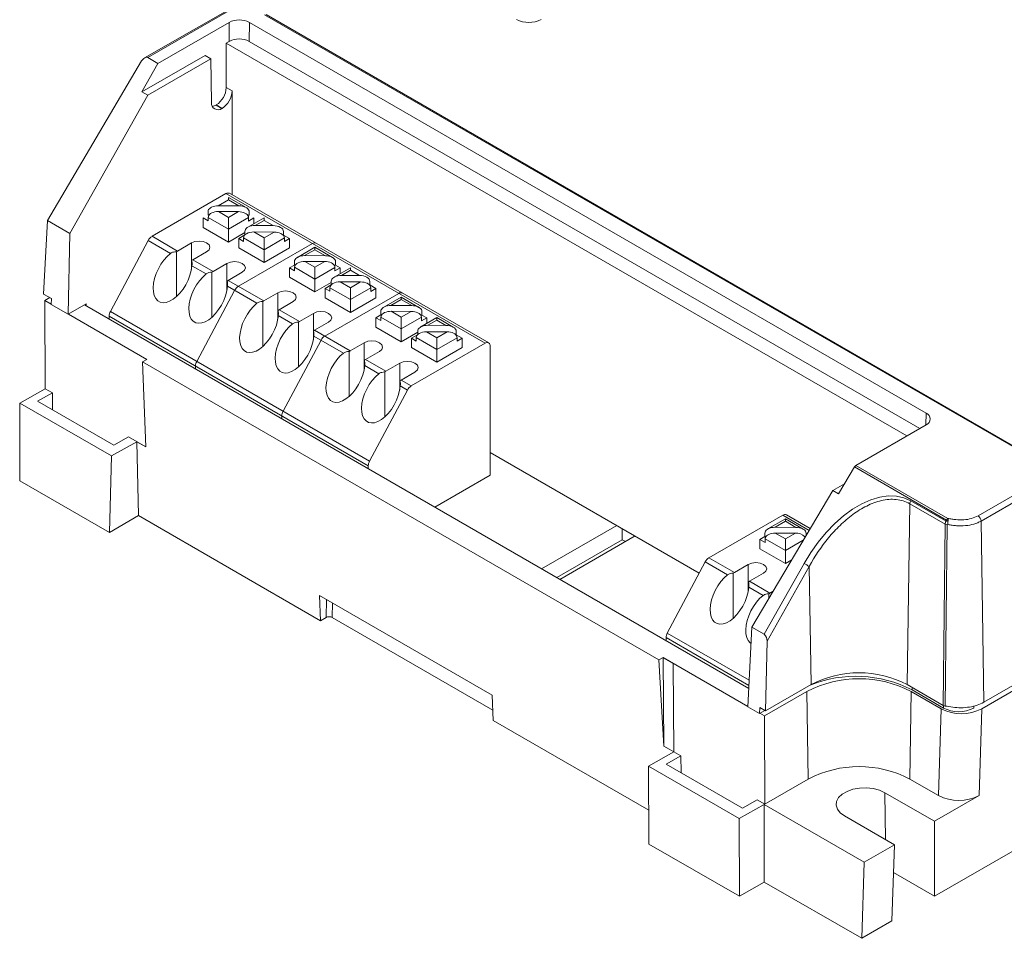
# Model space of a CAD drawing. Header units: millimetres. Extents: x 8 to 153, y 26 to 129.
# Tile 1 of 3: x 8 to 76, y 26 to 90. Entities that reach past the tile are written whole.
import ezdxf

# ---------------------------------------------------------------- set-up
doc = ezdxf.new("R2010")
doc.units = ezdxf.units.MM

msp = doc.modelspace()

# ---------------------------------------------------------------- linework, layer by layer
at = {"color": 7, "linetype": 'Continuous', "lineweight": 15}
for p, q in [((32.726, 96.675), (16.68, 87.412)), ((32.876, 96.66), (16.893, 87.433)), ((22.552, 89.881), (17.602, 87.023)), ((22.572, 88.563), (22.552, 89.881)), ((23.947, 88.563), (23.966, 89.881)), ((71.06, 62.694), (23.966, 89.881)), ((78.555, 59.51), (25.027, 90.411)), ((78.655, 59.52), (25.127, 90.421)), ((22.358, 85.35), (22.36, 88.441)), ((22.572, 88.563), (22.36, 88.441)), ((22.36, 88.441), (69.716, 61.102)), ((70.615, 61.622), (23.947, 88.563)), ((16.472, 87.195), (9.915, 76.097)), ((20.885, 87.589), (16.491, 85.052)), ((17.602, 87.023), (16.491, 85.052)), ((16.893, 87.433), (17.602, 87.023)), ((16.895, 84.819), (21.29, 87.356)), ((20.885, 87.589), (21.29, 87.356)), ((21.29, 87.356), (21.335, 84.308)), ((74.927, 42.126), (152.051, 86.649)), ((151.99, 86.984), (75.07, 42.579)), ((16.491, 85.052), (16.895, 84.819)), ((22.358, 85.35), (22.762, 85.117)), ((22.762, 85.117), (22.758, 77.892)), ((11.47, 75.199), (16.895, 84.819)), ((21.65, 84.126), (21.663, 84.134)), ((21.663, 84.134), (22.067, 83.9)), ((22.055, 83.893), (22.067, 83.9)), ((40.37, 67.555), (22.339, 77.965)), ((23.748, 76.994), (22.516, 77.705)), ((22.516, 77.536), (23.245, 77.115)), ((40.62, 67.58), (22.589, 77.989)), ((21.795, 77.12), (23.245, 77.115)), ((9.915, 76.097), (9.651, 70.978)), ((9.915, 76.097), (11.47, 75.199)), ((22.516, 75.495), (21.101, 76.312)), ((22.516, 76.312), (21.812, 76.718)), ((23.21, 76.713), (22.516, 76.312)), ((22.516, 74.597), (22.516, 76.312)), ((23.913, 76.302), (22.516, 75.495)), ((24.991, 76.277), (23.865, 75.627)), ((24.362, 75.745), (24.991, 76.108)), ((22.516, 74.597), (20.748, 75.617)), ((24.362, 75.745), (25.627, 75.74)), ((151.88, 75.398), (71.639, 29.076)), ((11.47, 75.199), (11.35, 69.571)), ((18.487, 73.806), (16.93, 74.705)), ((17.194, 74.995), (18.962, 73.974)), ((23.659, 75.257), (22.516, 74.597)), ((23.653, 75.09), (23.223, 74.842)), ((23.223, 74.189), (23.223, 74.842)), ((23.223, 74.842), (23.562, 74.646)), ((24.991, 74.066), (23.562, 74.891)), ((23.659, 75.096), (23.659, 75.339)), ((24.991, 74.883), (24.274, 75.297)), ((25.699, 75.292), (24.991, 74.883)), ((24.991, 73.168), (24.991, 74.883)), ((26.402, 74.881), (24.991, 74.066)), ((26.339, 75.084), (26.309, 75.084)), ((26.402, 74.636), (26.758, 74.842)), ((18.962, 73.974), (19.935, 74.536)), ((24.991, 73.168), (23.223, 74.189)), ((26.758, 74.189), (24.991, 73.168)), ((28.526, 74.236), (27.308, 73.533)), ((27.805, 73.65), (28.526, 74.067)), ((29.759, 73.524), (28.526, 74.236)), ((28.526, 74.067), (28.526, 74.236)), ((28.526, 74.067), (29.256, 73.645)), ((18.89, 73.924), (18.89, 70.796)), ((19.951, 72.787), (19.951, 73.312)), ((20.995, 73.923), (20.023, 73.362)), ((20.023, 73.362), (21.437, 72.546)), ((27.805, 73.65), (29.256, 73.645)), ((19.969, 72.951), (20.962, 72.378)), ((21.437, 72.546), (22.41, 73.107)), ((27.103, 73), (26.758, 72.801)), ((26.758, 72.148), (26.758, 72.801)), ((26.758, 72.801), (27.111, 72.597)), ((27.103, 73), (27.103, 73.245)), ((27.166, 72.999), (27.103, 73)), ((28.526, 72.025), (27.111, 72.842)), ((28.526, 72.842), (27.823, 73.248)), ((29.221, 73.243), (28.526, 72.842)), ((28.526, 71.127), (28.526, 72.842)), ((29.924, 72.832), (28.526, 72.025)), ((29.967, 72.99), (29.869, 72.99)), ((31.001, 72.807), (29.875, 72.157)), ((29.924, 72.587), (30.294, 72.801)), ((30.372, 72.275), (31.001, 72.638)), ((21.365, 72.495), (21.365, 69.368)), ((23.47, 72.495), (22.498, 71.933)), ((28.526, 71.127), (26.758, 72.148)), ((30.372, 72.275), (31.637, 72.27)), ((22.425, 71.358), (22.425, 71.883)), ((24.497, 70.337), (22.444, 71.522)), ((22.498, 71.933), (24.973, 70.505)), ((29.669, 71.787), (28.526, 71.127)), ((29.663, 71.621), (29.233, 71.372)), ((29.233, 70.719), (29.233, 71.372)), ((29.233, 71.372), (29.573, 71.176)), ((31.001, 70.597), (29.573, 71.421)), ((29.669, 71.627), (29.669, 71.869)), ((31.001, 71.413), (30.284, 71.827)), ((31.709, 71.822), (31.001, 71.413)), ((31.001, 69.699), (31.001, 71.413)), ((32.412, 71.411), (31.001, 70.597)), ((32.349, 71.615), (32.319, 71.615)), ((32.412, 71.166), (32.769, 71.372)), ((10.196, 70.663), (9.651, 70.978)), ((10.083, 70.728), (9.735, 70.527)), ((10.181, 70.246), (10.196, 70.663)), ((24.973, 70.505), (25.945, 71.066)), ((31.001, 69.699), (29.233, 70.719)), ((32.769, 70.719), (31.001, 69.699)), ((34.536, 70.766), (33.319, 70.063)), ((33.816, 70.181), (34.536, 70.597)), ((35.769, 70.054), (34.536, 70.766)), ((34.536, 70.597), (34.536, 70.766)), ((34.536, 70.597), (35.266, 70.176)), ((10.182, 70.269), (9.735, 70.527)), ((9.735, 70.527), (9.753, 64.389)), ((24.9, 70.454), (24.9, 67.327)), ((27.006, 70.454), (26.033, 69.892)), ((26.033, 69.892), (27.447, 69.076)), ((33.816, 70.181), (35.266, 70.176)), ((16.836, 66.427), (11.37, 69.583)), ((32.238, 59.031), (14.207, 69.441)), ((14.296, 69.763), (32.328, 59.354)), ((25.961, 69.317), (25.961, 69.842)), ((25.98, 69.481), (26.972, 68.908)), ((27.447, 69.076), (28.42, 69.637)), ((33.113, 69.53), (32.769, 69.331)), ((32.769, 68.678), (32.769, 69.331)), ((32.769, 69.331), (33.122, 69.127)), ((33.113, 69.53), (33.113, 69.775)), ((33.177, 69.53), (33.113, 69.53)), ((34.536, 68.556), (33.122, 69.372)), ((34.536, 69.372), (33.833, 69.778)), ((35.231, 69.773), (34.536, 69.372)), ((34.536, 67.657), (34.536, 69.372)), ((35.934, 69.362), (34.536, 68.556)), ((35.978, 69.52), (35.88, 69.52)), ((37.011, 69.337), (35.886, 68.687)), ((35.934, 69.117), (36.304, 69.331)), ((38.151, 68.679), (37.011, 69.337)), ((37.011, 69.168), (37.011, 69.337)), ((27.375, 69.026), (27.375, 65.898)), ((29.481, 69.025), (28.508, 68.463)), ((34.536, 67.657), (32.769, 68.678)), ((36.383, 68.805), (37.011, 69.168)), ((36.383, 68.805), (37.648, 68.801)), ((37.011, 69.168), (37.648, 68.801)), ((28.436, 67.888), (28.436, 68.413)), ((30.508, 66.867), (28.455, 68.052)), ((28.508, 68.463), (30.983, 67.035)), ((35.68, 68.317), (34.536, 67.657)), ((35.674, 68.151), (35.244, 67.903)), ((35.244, 67.249), (35.244, 67.903)), ((35.244, 67.903), (35.583, 67.707)), ((37.011, 67.127), (35.583, 67.952)), ((35.68, 68.157), (35.68, 68.399)), ((37.011, 67.943), (36.294, 68.357)), ((37.72, 68.352), (37.011, 67.943)), ((37.011, 66.229), (37.011, 67.943)), ((38.422, 67.942), (37.011, 67.127)), ((38.359, 68.145), (38.329, 68.145)), ((38.422, 67.697), (38.779, 67.903)), ((30.983, 67.035), (31.956, 67.596)), ((40.37, 67.555), (35.226, 64.586)), ((37.011, 66.229), (35.244, 67.249)), ((38.779, 67.249), (37.011, 66.229)), ((30.911, 66.985), (30.911, 63.857)), ((33.016, 66.984), (32.044, 66.422)), ((16.534, 66.253), (16.836, 66.427)), ((16.534, 66.253), (52.455, 45.516)), ((16.763, 60.342), (16.534, 66.253)), ((31.971, 65.847), (31.971, 66.372)), ((31.99, 66.011), (32.983, 65.438)), ((32.044, 66.422), (33.458, 65.606)), ((33.458, 65.606), (34.43, 66.168)), ((33.386, 65.556), (33.386, 62.428)), ((35.491, 65.555), (34.518, 64.994)), ((34.446, 64.418), (34.446, 64.944)), ((34.961, 64.296), (34.465, 64.582)), ((35.226, 64.586), (34.518, 64.994)), ((9.753, 64.389), (7.985, 63.397)), ((10.258, 64.098), (9.232, 63.522)), ((10.258, 64.098), (9.753, 64.389)), ((10.261, 62.929), (10.258, 64.098)), ((34.961, 64.296), (32.328, 59.354)), ((74.669, 55.549), (89.38, 64.041)), ((14.369, 59.712), (7.985, 63.397)), ((7.985, 63.397), (8.001, 58.129)), ((9.232, 63.522), (14.536, 60.461)), ((89.593, 63.678), (74.881, 55.185)), ((66.169, 59.054), (71.06, 61.878)), ((14.536, 60.461), (15.561, 61.036)), ((16.763, 60.343), (15.561, 61.036)), ((14.369, 59.712), (16.136, 60.704)), ((16.136, 60.704), (16.256, 55.559)), ((16.763, 60.342), (16.136, 60.704)), ((14.224, 54.386), (14.369, 59.712)), ((32.238, 59.031), (32.238, 58.826)), ((64.959, 57.072), (66.068, 58.949)), ((72.468, 55.254), (66.068, 58.949)), ((66.169, 59.054), (72.568, 55.36)), ((14.224, 54.386), (8.001, 57.978)), ((65.378, 57.781), (64.554, 57.306)), ((64.554, 57.306), (58.936, 47.798)), ((64.554, 57.306), (64.959, 57.072)), ((69.736, 43.804), (69.924, 56.386)), ((72.379, 54.969), (69.924, 56.386)), ((69.986, 56.59), (72.441, 55.174)), ((14.224, 54.386), (16.256, 55.559)), ((16.256, 55.559), (28.913, 48.252)), ((61.088, 55.595), (55.944, 52.625)), ((62.993, 54.664), (61.338, 55.62)), ((49.53, 54.881), (44.301, 51.862)), ((61.265, 55.336), (60.047, 54.633)), ((60.544, 54.751), (61.265, 55.167)), ((62.498, 54.624), (61.265, 55.336)), ((61.265, 55.167), (61.265, 55.336)), ((61.265, 55.167), (61.995, 54.745)), ((72.242, 42.357), (72.379, 54.969)), ((72.517, 54.923), (72.381, 42.312)), ((74.881, 55.185), (75.07, 42.579)), ((45.574, 51.127), (50.803, 54.146)), ((49.916, 53.879), (49.916, 54.658)), ((59.842, 54.1), (59.842, 54.345)), ((60.544, 54.751), (61.995, 54.745)), ((61.265, 53.942), (60.562, 54.348)), ((61.96, 54.343), (61.265, 53.942)), ((59.842, 54.1), (59.497, 53.901)), ((59.497, 53.248), (59.497, 53.901)), ((59.497, 53.901), (59.85, 53.697)), ((59.906, 54.1), (59.842, 54.1)), ((61.265, 53.126), (59.85, 53.942)), ((61.265, 52.227), (61.265, 53.942)), ((62.654, 54.09), (62.608, 54.09)), ((61.265, 52.227), (59.497, 53.248)), ((55.68, 52.336), (53.046, 47.394)), ((57.237, 51.437), (55.68, 52.336)), ((55.944, 52.625), (57.712, 51.605)), ((57.712, 51.605), (58.684, 52.166)), ((59.788, 47.306), (62.564, 52.23)), ((61.703, 52.48), (61.265, 52.227)), ((57.639, 51.554), (57.639, 48.427)), ((59.745, 51.554), (58.772, 50.992)), ((62.927, 52.025), (59.989, 46.817)), ((63.05, 43.804), (62.927, 52.025)), ((58.7, 50.417), (58.7, 50.942)), ((58.772, 50.992), (60.186, 50.176)), ((58.719, 50.581), (59.711, 50.008)), ((40.866, 43.07), (28.846, 50.01)), ((28.913, 48.252), (28.846, 50.01)), ((28.913, 48.252), (29.303, 48.477)), ((29.727, 48.477), (40.907, 42.023)), ((58.651, 42.265), (58.936, 47.798)), ((58.936, 47.798), (59.788, 47.306)), ((52.957, 47.071), (52.957, 46.865)), ((59.989, 46.817), (59.886, 41.977)), ((52.455, 45.516), (52.757, 45.691)), ((52.797, 39.53), (52.455, 45.516)), ((58.652, 42.288), (52.757, 45.691)), ((52.797, 39.53), (52.757, 45.673)), ((52.957, 45.576), (52.957, 45.563)), ((53.504, 39.132), (53.464, 45.282)), ((62.763, 43.327), (59.808, 41.621)), ((63.05, 43.804), (59.886, 41.977)), ((62.855, 37.232), (62.763, 43.327)), ((72.242, 42.357), (69.736, 43.804)), ((69.926, 37.232), (70.017, 43.327)), ((72.097, 42.126), (70.017, 43.327)), ((40.866, 43.07), (40.934, 41.313)), ((59.481, 42.211), (59.466, 41.794)), ((59.886, 41.977), (59.481, 42.211)), ((59.808, 41.621), (59.487, 41.806)), ((71.914, 36.084), (72.097, 42.126)), ((74.927, 42.126), (74.744, 36.084)), ((40.934, 41.313), (51.756, 35.065)), ((59.808, 41.621), (59.826, 35.483)), ((51.737, 38.14), (53.504, 39.132)), ((53.182, 39.31), (52.797, 39.53)), ((53.999, 38.846), (53.504, 39.132)), ((53.999, 38.846), (52.974, 38.271)), ((54.003, 37.677), (53.999, 38.846)), ((51.737, 38.14), (51.772, 32.739)), ((58.058, 34.491), (51.737, 38.14)), ((52.974, 38.271), (58.277, 35.209)), ((62.855, 37.232), (59.793, 35.464)), ((71.914, 36.084), (69.926, 37.232)), ((58.277, 35.209), (59.303, 35.785)), ((59.825, 35.483), (59.303, 35.785)), ((68.186, 36.284), (71.639, 34.291)), ((71.639, 34.291), (74.744, 36.084)), ((58.058, 34.491), (59.794, 35.465)), ((59.793, 35.464), (59.793, 30.064)), ((66.751, 31.447), (59.793, 35.464)), ((58.074, 29.072), (58.058, 34.491)), ((65.376, 34.662), (68.848, 32.658)), ((71.639, 29.076), (71.639, 34.291)), ((58.074, 29.072), (51.771, 32.71)), ((66.751, 31.447), (68.848, 32.658)), ((68.848, 32.658), (68.669, 27.361)), ((66.572, 26.151), (66.751, 31.447)), ((68.783, 30.725), (71.639, 29.076)), ((58.074, 29.072), (59.793, 30.064)), ((59.793, 30.064), (66.572, 26.151)), ((68.669, 27.361), (66.572, 26.151))]:
    msp.add_line(p, q, dxfattribs=at)
at = {"color": 144, "linetype": 'Continuous', "lineweight": 0}
for p, q in [((21.65, 84.126), (22.055, 83.893)), ((22.339, 77.965), (17.194, 74.995)), ((21.795, 77.12), (22.516, 77.536)), ((22.516, 77.536), (22.516, 77.705)), ((20.748, 76.271), (21.101, 76.067)), ((20.748, 75.617), (20.748, 76.271)), ((21.092, 76.469), (21.092, 76.714)), ((21.156, 76.469), (21.092, 76.469)), ((21.101, 76.312), (21.101, 76.067)), ((23.21, 76.713), (21.812, 76.718)), ((23.957, 76.459), (23.859, 76.46)), ((23.913, 76.057), (23.913, 76.302)), ((23.913, 76.057), (24.283, 76.271)), ((23.957, 76.704), (23.957, 76.459)), ((24.283, 75.868), (24.283, 76.271)), ((24.991, 76.108), (24.991, 76.277)), ((24.991, 76.108), (25.627, 75.74)), ((16.93, 74.705), (14.296, 69.763)), ((23.562, 74.891), (23.562, 74.646)), ((25.699, 75.292), (24.274, 75.297)), ((26.339, 75.329), (26.339, 75.084)), ((26.339, 75.084), (26.758, 74.842)), ((26.402, 74.636), (26.402, 74.881)), ((26.758, 74.189), (26.758, 74.842)), ((28.349, 74.495), (23.205, 71.525)), ((27.111, 72.842), (27.111, 72.597)), ((29.221, 73.243), (27.823, 73.248)), ((29.924, 72.587), (29.924, 72.832)), ((29.967, 73.235), (29.967, 72.99)), ((29.967, 72.99), (30.294, 72.801)), ((30.294, 72.399), (30.294, 72.801)), ((31.001, 72.638), (31.001, 72.807)), ((31.001, 72.638), (31.637, 72.27)), ((29.573, 71.421), (29.573, 71.176)), ((31.709, 71.822), (30.284, 71.827)), ((32.349, 71.86), (32.349, 71.615)), ((32.349, 71.615), (32.769, 71.372)), ((32.412, 71.166), (32.412, 71.411)), ((32.769, 70.719), (32.769, 71.372)), ((22.941, 71.235), (20.307, 66.294)), ((34.36, 71.025), (29.215, 68.055)), ((11.35, 69.571), (10.181, 70.246)), ((12.619, 70.304), (11.35, 69.571)), ((12.487, 70.228), (58.717, 43.54)), ((12.622, 70.15), (12.619, 70.304)), ((14.207, 69.441), (14.207, 69.235)), ((33.122, 69.372), (33.122, 69.127)), ((35.231, 69.773), (33.833, 69.778)), ((35.934, 69.117), (35.934, 69.362)), ((35.978, 69.765), (35.978, 69.52)), ((35.978, 69.52), (36.304, 69.331)), ((36.304, 68.929), (36.304, 69.331)), ((35.583, 67.952), (35.583, 67.707)), ((37.72, 68.352), (36.294, 68.357)), ((38.359, 68.39), (38.359, 68.145)), ((38.359, 68.145), (38.779, 67.903)), ((38.422, 67.697), (38.422, 67.942)), ((38.779, 67.249), (38.779, 67.903)), ((28.951, 67.766), (26.317, 62.824)), ((40.724, 58.369), (40.724, 67.351)), ((20.218, 65.971), (20.218, 65.765)), ((26.228, 62.501), (26.228, 62.296)), ((55.27, 51.567), (40.724, 59.964)), ((36.876, 56.148), (40.724, 58.369)), ((8.001, 58.129), (8.002, 58.007)), ((8.001, 57.978), (8.002, 58.007)), ((72.441, 55.174), (72.513, 55.195)), ((72.573, 54.94), (72.517, 54.923)), ((61.96, 54.343), (60.562, 54.348)), ((62.706, 54.335), (62.706, 54.178)), ((45.362, 51.25), (49.916, 53.879)), ((49.916, 53.879), (50.128, 53.757)), ((59.85, 53.942), (59.85, 53.697)), ((60.114, 50.126), (60.114, 49.792)), ((60.186, 50.176), (60.422, 50.312)), ((52.757, 45.673), (52.757, 45.691)), ((52.757, 45.673), (53.464, 45.282)), ((70.083, 43.433), (72.262, 42.175)), ((59.466, 41.794), (58.651, 42.265)), ((59.466, 41.794), (59.835, 42.007)), ((74.383, 42.314), (74.383, 42.175)), ((53.504, 39.132), (53.182, 39.31)), ((53.182, 39.31), (53.504, 39.132)), ((51.771, 32.71), (51.772, 32.739))]:
    msp.add_line(p, q, dxfattribs=at)
at = {"color": 8, "linetype": 'Continuous', "lineweight": 15}
for p, q in [((19.935, 72.69), (19.935, 74.536)), ((22.41, 71.261), (22.41, 73.107)), ((25.945, 69.22), (25.945, 71.066)), ((28.42, 67.792), (28.42, 69.637)), ((31.956, 65.751), (31.956, 67.596)), ((34.43, 64.322), (34.43, 66.168)), ((71.047, 61.871), (71.06, 62.694)), ((62.919, 54.538), (61.088, 55.595)), ((62.508, 53.843), (61.265, 53.126)), ((58.684, 50.321), (58.684, 52.166)), ((29.303, 48.477), (29.322, 49.735)), ((29.742, 49.492), (29.727, 48.477)), ((53.046, 47.394), (58.746, 44.103)), ((58.727, 43.74), (52.957, 47.071)), ((70.083, 43.603), (70.083, 43.433)), ((72.262, 42.348), (72.262, 42.175)), ((68.235, 33.012), (68.186, 36.284))]:
    msp.add_line(p, q, dxfattribs=at)
at = {"color": 7, "linetype": 'Continuous', "lineweight": 15, "flags": 128}
for points in [[(16.893, 87.433), (16.848, 87.45), (16.796, 87.452), (16.741, 87.44), (16.683, 87.414), (16.625, 87.374), (16.569, 87.323), (16.518, 87.263), (16.472, 87.195)], [(23.245, 77.115), (23.369, 77.108), (23.489, 77.09), (23.601, 77.059), (23.703, 77.018), (23.79, 76.967), (23.861, 76.909), (23.914, 76.844), (23.946, 76.775), (23.957, 76.704)], [(23.659, 75.339), (23.67, 75.41), (23.701, 75.478), (23.753, 75.543), (23.823, 75.601), (23.91, 75.651), (24.01, 75.691), (24.121, 75.721), (24.24, 75.739), (24.362, 75.745)], [(19.935, 74.536), (20.178, 74.63), (20.465, 74.663), (20.752, 74.63), (20.995, 74.536), (21.158, 74.395), (21.215, 74.23), (21.158, 74.064), (20.995, 73.923)], [(19.969, 72.951), (19.923, 72.628), (19.834, 72.293), (19.706, 71.956), (19.543, 71.629), (19.351, 71.322), (19.135, 71.045), (18.902, 70.808), (18.661, 70.616), (18.419, 70.478), (18.183, 70.397), (17.962, 70.376), (17.762, 70.416), (17.59, 70.515), (17.452, 70.671), (17.352, 70.877), (17.293, 71.128), (17.277, 71.415), (17.305, 71.73), (17.376, 72.061), (17.487, 72.398), (17.635, 72.73), (17.816, 73.047), (18.022, 73.338), (18.249, 73.594), (18.487, 73.806)], [(27.103, 73.245), (27.113, 73.315), (27.145, 73.384), (27.197, 73.448), (27.267, 73.506), (27.354, 73.557), (27.454, 73.597), (27.565, 73.627), (27.683, 73.645), (27.805, 73.65)], [(29.256, 73.645), (29.379, 73.639), (29.499, 73.62), (29.611, 73.589), (29.713, 73.548), (29.801, 73.498), (29.872, 73.439), (29.924, 73.374), (29.956, 73.305), (29.967, 73.235)], [(22.41, 73.107), (22.653, 73.201), (22.94, 73.234), (23.227, 73.201), (23.47, 73.107), (23.633, 72.967), (23.69, 72.801), (23.633, 72.635), (23.47, 72.495)], [(22.444, 71.522), (22.397, 71.199), (22.309, 70.864), (22.181, 70.527), (22.018, 70.2), (21.826, 69.894), (21.61, 69.617), (21.377, 69.379), (21.136, 69.188), (20.893, 69.049), (20.658, 68.968), (20.436, 68.948), (20.237, 68.987), (20.065, 69.087), (19.927, 69.242), (19.826, 69.448), (19.768, 69.699), (19.752, 69.987), (19.78, 70.301), (19.851, 70.632), (19.962, 70.969), (20.11, 71.302), (20.291, 71.619), (20.497, 71.91), (20.724, 72.165), (20.962, 72.378)], [(29.669, 71.869), (29.68, 71.94), (29.712, 72.008), (29.763, 72.073), (29.834, 72.131), (29.92, 72.181), (30.021, 72.221), (30.132, 72.251), (30.25, 72.269), (30.372, 72.275)], [(25.945, 71.066), (26.188, 71.16), (26.475, 71.193), (26.762, 71.16), (27.006, 71.066), (27.168, 70.926), (27.225, 70.76), (27.168, 70.594), (27.006, 70.454)], [(25.98, 69.481), (25.933, 69.158), (25.844, 68.823), (25.716, 68.486), (25.554, 68.159), (25.361, 67.853), (25.145, 67.576), (24.913, 67.338), (24.671, 67.147), (24.429, 67.008), (24.193, 66.927), (23.972, 66.907), (23.772, 66.946), (23.6, 67.046), (23.462, 67.201), (23.362, 67.407), (23.303, 67.658), (23.287, 67.946), (23.315, 68.26), (23.386, 68.591), (23.498, 68.928), (23.646, 69.261), (23.826, 69.578), (24.033, 69.869), (24.259, 70.124), (24.497, 70.337)], [(33.113, 69.775), (33.124, 69.846), (33.155, 69.914), (33.207, 69.979), (33.277, 70.037), (33.364, 70.087), (33.464, 70.127), (33.575, 70.157), (33.694, 70.175), (33.816, 70.181)], [(35.266, 70.176), (35.39, 70.169), (35.509, 70.15), (35.622, 70.12), (35.723, 70.078), (35.811, 70.028), (35.882, 69.969), (35.935, 69.905), (35.967, 69.836), (35.978, 69.765)], [(28.42, 69.637), (28.663, 69.731), (28.95, 69.764), (29.237, 69.731), (29.481, 69.637), (29.643, 69.497), (29.7, 69.331), (29.643, 69.165), (29.481, 69.025)], [(28.455, 68.052), (28.408, 67.729), (28.319, 67.394), (28.191, 67.058), (28.029, 66.731), (27.836, 66.424), (27.62, 66.147), (27.388, 65.909), (27.146, 65.718), (26.904, 65.58), (26.668, 65.499), (26.447, 65.478), (26.247, 65.518), (26.075, 65.617), (25.937, 65.772), (25.837, 65.979), (25.778, 66.23), (25.762, 66.517), (25.79, 66.831), (25.861, 67.162), (25.973, 67.5), (26.121, 67.832), (26.301, 68.149), (26.508, 68.44), (26.734, 68.696), (26.972, 68.908)], [(35.68, 68.399), (35.69, 68.47), (35.722, 68.539), (35.774, 68.603), (35.844, 68.661), (35.931, 68.711), (36.031, 68.752), (36.142, 68.781), (36.26, 68.799), (36.383, 68.805)], [(37.648, 68.801), (37.787, 68.792), (37.92, 68.769), (38.043, 68.73), (38.151, 68.679), (38.239, 68.617), (38.305, 68.546), (38.346, 68.47), (38.359, 68.39)], [(31.956, 67.596), (32.199, 67.69), (32.486, 67.723), (32.773, 67.69), (33.016, 67.596), (33.179, 67.456), (33.236, 67.29), (33.179, 67.124), (33.016, 66.984)], [(31.99, 66.011), (31.943, 65.688), (31.855, 65.353), (31.727, 65.017), (31.564, 64.69), (31.372, 64.383), (31.156, 64.106), (30.923, 63.868), (30.682, 63.677), (30.439, 63.539), (30.204, 63.458), (29.982, 63.437), (29.783, 63.477), (29.611, 63.576), (29.473, 63.731), (29.372, 63.938), (29.313, 64.189), (29.298, 64.476), (29.326, 64.79), (29.397, 65.121), (29.508, 65.459), (29.656, 65.791), (29.837, 66.108), (30.043, 66.399), (30.269, 66.655), (30.508, 66.867)], [(34.43, 66.168), (34.674, 66.261), (34.961, 66.294), (35.248, 66.261), (35.491, 66.168), (35.654, 66.027), (35.711, 65.861), (35.654, 65.696), (35.491, 65.555)], [(34.465, 64.582), (34.418, 64.26), (34.33, 63.924), (34.202, 63.588), (34.039, 63.261), (33.846, 62.954), (33.63, 62.677), (33.398, 62.439), (33.157, 62.248), (32.914, 62.11), (32.679, 62.029), (32.457, 62.008), (32.257, 62.048), (32.086, 62.147), (31.947, 62.302), (31.847, 62.509), (31.788, 62.76), (31.773, 63.047), (31.801, 63.361), (31.872, 63.693), (31.983, 64.03), (32.131, 64.362), (32.312, 64.679), (32.518, 64.97), (32.744, 65.226), (32.983, 65.438)], [(62.564, 52.23), (63.033, 52.996), (63.55, 53.72), (64.108, 54.393), (64.7, 55.003), (65.315, 55.542), (65.944, 56.001), (66.58, 56.374), (67.211, 56.656), (67.829, 56.841), (68.424, 56.928), (68.987, 56.915), (69.511, 56.802), (69.986, 56.59)], [(59.842, 54.345), (59.852, 54.416), (59.884, 54.484), (59.936, 54.549), (60.006, 54.607), (60.093, 54.657), (60.193, 54.697), (60.304, 54.727), (60.422, 54.745), (60.544, 54.751)], [(61.995, 54.745), (62.118, 54.739), (62.238, 54.72), (62.35, 54.69), (62.452, 54.648), (62.54, 54.598), (62.611, 54.539), (62.663, 54.474), (62.695, 54.406), (62.706, 54.335)], [(58.684, 52.166), (58.927, 52.26), (59.214, 52.293), (59.502, 52.26), (59.745, 52.166), (59.907, 52.026), (59.964, 51.86), (59.907, 51.694), (59.745, 51.554)], [(58.719, 50.581), (58.672, 50.258), (58.583, 49.923), (58.455, 49.587), (58.293, 49.26), (58.1, 48.953), (57.884, 48.676), (57.652, 48.438), (57.411, 48.247), (57.168, 48.109), (56.932, 48.028), (56.711, 48.007), (56.511, 48.047), (56.339, 48.146), (56.201, 48.301), (56.101, 48.508), (56.042, 48.758), (56.026, 49.046), (56.055, 49.36), (56.125, 49.691), (56.237, 50.028), (56.385, 50.361), (56.565, 50.678), (56.772, 50.969), (56.998, 51.225), (57.237, 51.437)], [(58.878, 46.671), (58.814, 46.717), (58.676, 46.872), (58.576, 47.079), (58.517, 47.33), (58.501, 47.617), (58.529, 47.931), (58.6, 48.262), (58.712, 48.6), (58.86, 48.932), (59.04, 49.249), (59.247, 49.54), (59.473, 49.796), (59.711, 50.008)], [(68.186, 36.284), (67.809, 36.455), (67.372, 36.568), (66.901, 36.618), (66.423, 36.601), (65.966, 36.519), (65.556, 36.376), (65.217, 36.18), (64.969, 35.944), (64.827, 35.68), (64.798, 35.404), (64.884, 35.132), (65.081, 34.88), (65.376, 34.662)]]:
    msp.add_lwpolyline(points, dxfattribs=at)
at = {"color": 144, "linetype": 'Continuous', "lineweight": 0, "flags": 128}
for points in [[(21.092, 76.714), (21.103, 76.785), (21.134, 76.854), (21.186, 76.918), (21.257, 76.976), (21.343, 77.026), (21.444, 77.067), (21.555, 77.096), (21.673, 77.114), (21.795, 77.12)], [(21.812, 76.718), (21.689, 76.712), (21.569, 76.694), (21.457, 76.664), (21.355, 76.624), (21.267, 76.574), (21.196, 76.516), (21.144, 76.451), (21.112, 76.383), (21.101, 76.312)], [(23.913, 76.302), (23.902, 76.373), (23.871, 76.442), (23.819, 76.506), (23.749, 76.565), (23.662, 76.616), (23.562, 76.657), (23.451, 76.687), (23.332, 76.706), (23.21, 76.713)], [(25.627, 75.74), (25.766, 75.732), (25.899, 75.708), (26.022, 75.67), (26.13, 75.619), (26.219, 75.557), (26.284, 75.486), (26.325, 75.409), (26.339, 75.329)], [(24.274, 75.297), (24.135, 75.289), (24.001, 75.267), (23.878, 75.229), (23.77, 75.179), (23.682, 75.117), (23.616, 75.047), (23.576, 74.971), (23.562, 74.891)], [(26.402, 74.881), (26.391, 74.952), (26.359, 75.021), (26.307, 75.086), (26.237, 75.144), (26.151, 75.195), (26.05, 75.236), (25.939, 75.266), (25.821, 75.285), (25.699, 75.292)], [(27.823, 73.248), (27.699, 73.242), (27.58, 73.224), (27.467, 73.194), (27.366, 73.154), (27.278, 73.104), (27.207, 73.046), (27.154, 72.982), (27.122, 72.913), (27.111, 72.842)], [(29.924, 72.832), (29.913, 72.903), (29.881, 72.972), (29.829, 73.037), (29.759, 73.095), (29.673, 73.146), (29.572, 73.187), (29.461, 73.217), (29.343, 73.236), (29.221, 73.243)], [(31.637, 72.27), (31.776, 72.262), (31.91, 72.238), (32.033, 72.2), (32.141, 72.149), (32.229, 72.087), (32.295, 72.016), (32.335, 71.939), (32.349, 71.86)], [(30.284, 71.827), (30.145, 71.82), (30.012, 71.797), (29.889, 71.76), (29.781, 71.709), (29.692, 71.648), (29.627, 71.577), (29.586, 71.501), (29.573, 71.421)], [(32.412, 71.411), (32.401, 71.482), (32.37, 71.551), (32.318, 71.616), (32.248, 71.674), (32.161, 71.725), (32.061, 71.766), (31.95, 71.797), (31.831, 71.815), (31.709, 71.822)], [(33.833, 69.778), (33.71, 69.772), (33.59, 69.754), (33.478, 69.725), (33.376, 69.684), (33.288, 69.634), (33.217, 69.576), (33.165, 69.512), (33.133, 69.443), (33.122, 69.372)], [(35.934, 69.362), (35.923, 69.433), (35.892, 69.502), (35.84, 69.567), (35.77, 69.625), (35.683, 69.676), (35.583, 69.717), (35.472, 69.748), (35.353, 69.767), (35.231, 69.773)], [(36.294, 68.357), (36.156, 68.35), (36.022, 68.327), (35.899, 68.29), (35.791, 68.24), (35.703, 68.178), (35.637, 68.108), (35.597, 68.031), (35.583, 67.952)], [(38.422, 67.942), (38.412, 68.013), (38.38, 68.081), (38.328, 68.146), (38.258, 68.205), (38.171, 68.255), (38.071, 68.296), (37.96, 68.327), (37.842, 68.346), (37.72, 68.352)], [(60.562, 54.348), (60.438, 54.342), (60.319, 54.324), (60.206, 54.295), (60.105, 54.254), (60.017, 54.204), (59.946, 54.146), (59.893, 54.082), (59.861, 54.013), (59.85, 53.942)]]:
    msp.add_lwpolyline(points, dxfattribs=at)
at = {"color": 7, "linetype": 'Continuous', "lineweight": 15}
for centre, radius, start, end in [((23.259, 88.516), 1.537, 62.60967, 117.39033), ((43.412, 91.723), 1.844, 242.60967, 297.39033), ((23.259, 87.236), 1.494, 62.60967, 117.39033), ((20.841, 85.41), 1.518, 302.78107, 357.76178), ((21.246, 85.176), 1.518, 302.78107, 357.76178), ((19.236, 73.504), 0.544, 120.22057, 129.48365), ((20.297, 72.892), 0.544, 120.22057, 129.48365), ((21.711, 72.075), 0.544, 120.22057, 129.48365), ((22.772, 71.463), 0.544, 120.22057, 129.48365), ((25.247, 70.034), 0.544, 120.22057, 129.48365), ((26.307, 69.422), 0.544, 120.22057, 129.48365), ((27.721, 68.605), 0.544, 120.22057, 129.48365), ((28.782, 67.993), 0.544, 120.22057, 129.48365), ((40.508, 67.386), 0.218, 350.78596, 129.20329), ((31.257, 66.564), 0.544, 120.22057, 129.48365), ((32.318, 65.952), 0.544, 120.22057, 129.48365), ((33.732, 65.136), 0.544, 120.22057, 129.48365), ((34.792, 64.523), 0.544, 120.22057, 129.48365), ((35.616, 63.964), 0.734, 122.13045, 153.10668), ((70.905, 62.286), 0.437, 290.78342, 69.21658), ((32.945, 59.01), 0.707, 150.8431, 178.22763), ((66.324, 58.804), 0.295, 121.92406, 150.53599), ((70.36, 56.365), 0.436, 148.93442, 177.32698), ((61.235, 55.391), 0.251, 65.69288, 125.61758), ((74.42, 55.159), 0.462, 3.22929, 57.34769), ((72.721, 55.115), 0.289, 121.95467, 151.14439), ((56.334, 52.004), 0.734, 122.13045, 153.10668), ((46.427, 23.273), 33.15, 60.14978, 60.86879), ((57.986, 51.134), 0.544, 120.22057, 129.48365), ((59.046, 50.522), 0.544, 120.22057, 129.48365), ((29.515, 48.068), 0.461, 62.61219, 117.39285), ((53.664, 47.049), 0.707, 150.8431, 178.22763), ((59.406, 46.862), 0.585, 355.53221, 49.27585), ((66.393, 37.412), 7.214, 62.39104, 117.60896), ((66.39, 36.362), 7.852, 62.49143, 117.50857), ((73.512, 44.842), 3.062, 242.48242, 297.51758), ((66.39, 30.471), 7.629, 62.39104, 117.60896), ((73.329, 38.799), 3.062, 242.48242, 297.51758)]:
    msp.add_arc(centre, radius, start, end, dxfattribs=at)
at = {"color": 144, "linetype": 'Continuous', "lineweight": 0}
for centre, radius, start, end in [((21.779, 84.247), 0.448, 172.11014, 307.87939), ((21.304, 84.689), 0.661, 277.42016, 301.58967), ((22.485, 77.76), 0.251, 65.69288, 125.61758), ((17.585, 74.373), 0.734, 122.13045, 153.10668), ((28.496, 74.29), 0.251, 65.69288, 125.61758), ((23.595, 70.903), 0.734, 122.13045, 153.10668), ((34.506, 70.821), 0.251, 65.69288, 125.61758), ((14.914, 69.419), 0.707, 150.8431, 178.22763), ((29.606, 67.434), 0.734, 122.13045, 153.10668), ((20.925, 65.949), 0.707, 150.8431, 178.22763), ((26.935, 62.479), 0.707, 150.8431, 178.22763), ((72.814, 54.948), 0.436, 148.93442, 177.32698), ((72.571, 55.322), 0.402, 241.3984, 262.31919), ((72.582, 54.656), 0.543, 89.87562, 97.31621), ((62.009, 53.512), 0.833, 43.9748, 93.39224), ((60.46, 49.706), 0.544, 120.22057, 129.48365), ((66.169, 35.835), 8.547, 62.74629, 111.8799), ((73.322, 44.222), 2.306, 242.60967, 297.39033)]:
    msp.add_arc(centre, radius, start, end, dxfattribs=at)
at = {"color": 7, "linetype": 'Continuous', "lineweight": 15}
for points, knots in [([(18.487, 73.806), (18.543, 73.85), (18.608, 73.88), (18.747, 73.918), (18.818, 73.925), (18.89, 73.924)], [0, 0, 0, 0, 0.5, 0.5, 1, 1, 1, 1]), ([(19.951, 73.312), (19.965, 73.263), (19.973, 73.21), (19.978, 73.089), (19.975, 73.023), (19.969, 72.951)], [0, 0, 0, 0, 0.5, 0.5, 1, 1, 1, 1]), ([(20.962, 72.378), (21.018, 72.421), (21.083, 72.452), (21.221, 72.489), (21.293, 72.497), (21.365, 72.495)], [0, 0, 0, 0, 0.5, 0.5, 1, 1, 1, 1]), ([(22.425, 71.883), (22.44, 71.834), (22.448, 71.782), (22.453, 71.661), (22.45, 71.594), (22.444, 71.522)], [0, 0, 0, 0, 0.5, 0.5, 1, 1, 1, 1]), ([(24.497, 70.337), (24.553, 70.38), (24.618, 70.41), (24.757, 70.448), (24.828, 70.456), (24.9, 70.454)], [0, 0, 0, 0, 0.5, 0.5, 1, 1, 1, 1]), ([(25.961, 69.842), (25.975, 69.793), (25.983, 69.74), (25.989, 69.62), (25.986, 69.553), (25.98, 69.481)], [0, 0, 0, 0, 0.5, 0.5, 1, 1, 1, 1]), ([(26.972, 68.908), (27.028, 68.951), (27.093, 68.982), (27.232, 69.02), (27.303, 69.027), (27.375, 69.026)], [0, 0, 0, 0, 0.5, 0.5, 1, 1, 1, 1]), ([(28.436, 68.413), (28.45, 68.365), (28.458, 68.312), (28.464, 68.191), (28.46, 68.124), (28.455, 68.052)], [0, 0, 0, 0, 0.5, 0.5, 1, 1, 1, 1]), ([(30.508, 66.867), (30.564, 66.91), (30.629, 66.941), (30.767, 66.979), (30.839, 66.986), (30.911, 66.985)], [0, 0, 0, 0, 0.5, 0.5, 1, 1, 1, 1]), ([(31.971, 66.372), (31.986, 66.324), (31.994, 66.271), (31.999, 66.15), (31.996, 66.083), (31.99, 66.011)], [0, 0, 0, 0, 0.5, 0.5, 1, 1, 1, 1]), ([(32.983, 65.438), (33.038, 65.482), (33.104, 65.512), (33.242, 65.55), (33.314, 65.557), (33.386, 65.556)], [0, 0, 0, 0, 0.5, 0.5, 1, 1, 1, 1]), ([(34.446, 64.944), (34.461, 64.895), (34.469, 64.842), (34.474, 64.721), (34.471, 64.655), (34.465, 64.582)], [0, 0, 0, 0, 0.5, 0.5, 1, 1, 1, 1]), ([(69.924, 56.386), (69.635, 56.552), (69.311, 56.651), (68.642, 56.719), (68.289, 56.688), (67.772, 56.567), (67.6, 56.515), (67.259, 56.388), (67.088, 56.313), (66.588, 56.064), (66.268, 55.864), (65.651, 55.411), (65.351, 55.155), (64.787, 54.612), (64.52, 54.323), (63.764, 53.41), (63.312, 52.737), (62.927, 52.025)], [0, 0, 0, 0, 0.125, 0.125, 0.25, 0.25, 0.3125, 0.3125, 0.375, 0.375, 0.5, 0.5, 0.625, 0.625, 0.75, 0.75, 1, 1, 1, 1]), ([(72.568, 55.36), (72.66, 55.347), (72.752, 55.333), (72.935, 55.306), (73.027, 55.292), (73.304, 55.259), (73.491, 55.255), (73.865, 55.282), (74.044, 55.313), (74.384, 55.409), (74.536, 55.471), (74.669, 55.549)], [0, 0, 0, 0, 0.125, 0.125, 0.25, 0.25, 0.5, 0.5, 0.75, 0.75, 1, 1, 1, 1]), ([(72.513, 55.195), (72.513, 55.196), (72.513, 55.197), (72.513, 55.199), (72.513, 55.203), (72.512, 55.207), (72.511, 55.211), (72.508, 55.218), (72.505, 55.223), (72.501, 55.229), (72.492, 55.239), (72.48, 55.247), (72.468, 55.254)], [0, 0, 0, 0, 0.00000379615, 0.00000379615, 0.00000379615, 0.00001808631, 0.00001808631, 0.00001808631, 0.00004204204, 0.00004204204, 0.00004204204, 0.00009351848, 0.00009351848, 0.00009351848, 0.00009351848]), ([(74.881, 55.185), (74.809, 55.144), (74.729, 55.104), (74.563, 55.034), (74.475, 55.003), (74.199, 54.921), (74.002, 54.883), (73.594, 54.843), (73.385, 54.841), (73.079, 54.866), (72.978, 54.881), (72.775, 54.91), (72.674, 54.925), (72.573, 54.94)], [0, 0, 0, 0, 0.125, 0.125, 0.25, 0.25, 0.5, 0.5, 0.75, 0.75, 0.875, 0.875, 1, 1, 1, 1]), ([(57.237, 51.437), (57.292, 51.48), (57.357, 51.511), (57.496, 51.549), (57.567, 51.556), (57.639, 51.554)], [0, 0, 0, 0, 0.5, 0.5, 1, 1, 1, 1]), ([(58.7, 50.942), (58.714, 50.894), (58.722, 50.841), (58.728, 50.72), (58.725, 50.653), (58.719, 50.581)], [0, 0, 0, 0, 0.5, 0.5, 1, 1, 1, 1]), ([(59.711, 50.008), (59.767, 50.051), (59.832, 50.082), (59.971, 50.12), (60.042, 50.127), (60.114, 50.126)], [0, 0, 0, 0, 0.5, 0.5, 1, 1, 1, 1]), ([(75.07, 42.579), (74.794, 42.419), (74.445, 42.302), (73.691, 42.182), (73.288, 42.18), (72.908, 42.235), (72.732, 42.26), (72.557, 42.286), (72.381, 42.312)], [5.497939, 5.497939, 5.497939, 5.497939, 6.014054, 6.014054, 6.530168, 6.530168, 6.530168, 6.769446, 6.769446, 6.769446, 6.769446])]:
    msp.add_open_spline(points, degree=3, knots=knots, dxfattribs=at)
at = {"color": 144, "linetype": 'Continuous', "lineweight": 0}
msp.add_open_spline([(72.584, 55.2), (72.57, 55.113), (72.567, 55.015), (72.573, 54.94)], degree=3, dxfattribs=at)
at = {"color": 7, "linetype": 'Continuous', "lineweight": 15}
for points in [[(72.568, 55.36), (72.586, 55.321), (72.594, 55.265), (72.584, 55.2)], [(72.381, 42.312), (72.328, 42.319), (72.28, 42.335), (72.242, 42.357)]]:
    msp.add_open_spline(points, degree=3, dxfattribs=at)

doc.saveas('drawing.dxf')
